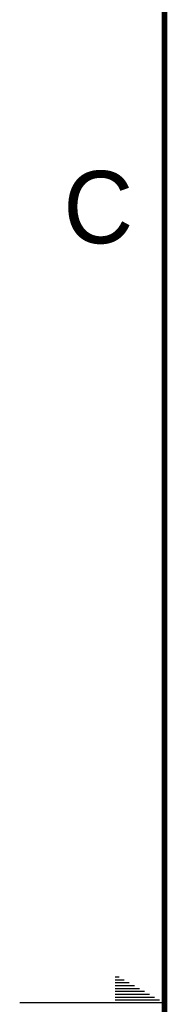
# Model space of a CAD drawing. Header units: inches. Extents: x 0 to 34, y 0 to 22.
# Tile 2 of 67: x 0 to 0.5, y 11 to 14.4. Entities that reach past the tile are written whole.
import ezdxf

# ---------------------------------------------------------------- set-up
doc = ezdxf.new("R2010")
doc.units = ezdxf.units.IN
doc.header["$LTSCALE"] = 1.87
doc.header["$MEASUREMENT"] = 0
doc.layers.get('0').update_dxf_attribs({"linetype": 'CONTINUOUS'})
doc.styles.add('TEXTSTYLE_2', font='txt')

msp = doc.modelspace()

# ---------------------------------------------------------------- linework, layer by layer
at = {"color": 2, "linetype": 'CONTINUOUS'}
for p, q in [((0.3303, 11.09), (0.3441, 11.09)), ((0.3303, 11.08), (0.3614, 11.08)), ((0.3303, 11.07), (0.3788, 11.07)), ((0.3303, 11.06), (0.3961, 11.06)), ((0.3303, 11.05), (0.4134, 11.05)), ((0.3303, 11.04), (0.4307, 11.04)), ((0.3303, 11.03), (0.448, 11.03)), ((0.5, 11), (0, 11)), ((0.3303, 11.02), (0.4654, 11.02)), ((0.3303, 11.01), (0.4827, 11.01))]:
    msp.add_line(p, q, dxfattribs=at)
at = {"color": 7, "linetype": 'CONTINUOUS', "const_width": 0.02}
msp.add_lwpolyline([(0.5, 21.5), (0.5, 0.5)], dxfattribs=at)

# ---------------------------------------------------------------- texts
at = {"color": 2, "linetype": 'CONTINUOUS', "insert": (0.1508, 13.8746), "char_height": 0.25, "width": 0.25, "attachment_point": 1, "line_spacing_factor": 0.9, "style": 'TEXTSTYLE_2'}
msp.add_mtext('C', dxfattribs=at)

doc.saveas('drawing.dxf')
